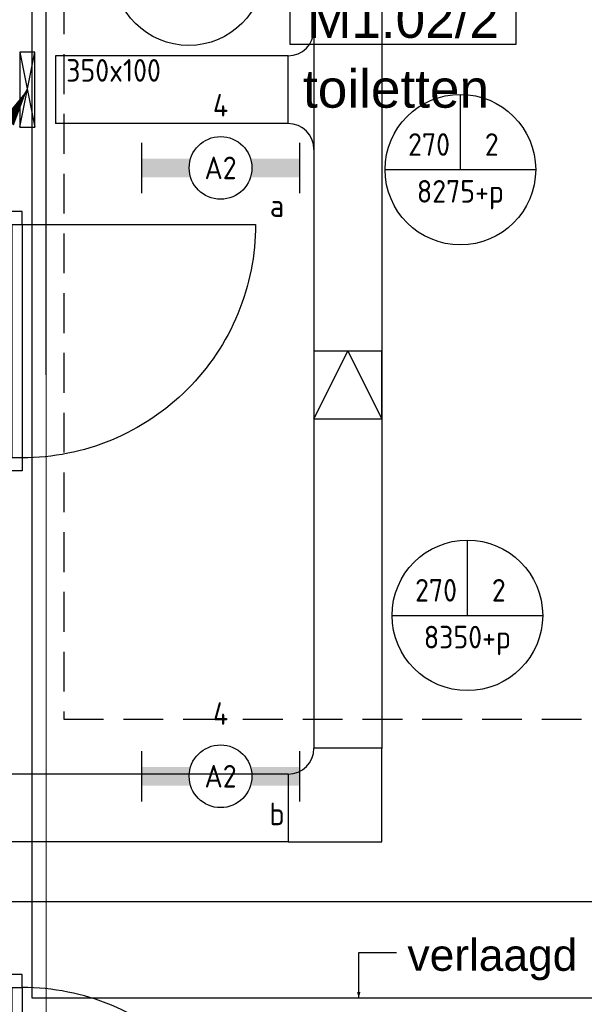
# Model space of a CAD drawing. Header units: millimetres. Extents: x -38031 to 110605, y -30229 to 92226.
# Tile 38 of 256: x 16754 to 19004, y 14640 to 18564. Entities that reach past the tile are written whole.
import ezdxf
from ezdxf.enums import TextEntityAlignment as Align

# ---------------------------------------------------------------- set-up
doc = ezdxf.new("R2010")
doc.units = ezdxf.units.MM
doc.header["$LTSCALE"] = 50
doc.set_wipeout_variables(frame=1)
doc.header["$PDMODE"] = 1
doc.linetypes.add('HIDDEN2', pattern=[4.7625, 3.175, -1.5875])
doc.linetypes.add('STYLE_07', pattern=[1.875, 0.625, -0.20828, 0.625, -0.20836, 0.06943, -0.13893])
for name, color, linetype in [('AB$1A---_ATTRIB035', 8, 'Continuous'), ('AL$1A---_ALGEMEEN', 8, 'Continuous'), ('AL------_MAATV', 200, 'Continuous'), ('AL------_MAATVOERING', 2, 'Continuous'), ('AT$1A---_TEKST100', 8, 'Continuous'), ('BOUWKUNDIG', 8, 'Continuous'), ('EL6131--_KG', 3, 'Continuous'), ('EL6131--_LB', 3, 'Continuous'), ('EL6311--', 3, 'Continuous'), ('EM6131--', 1, 'Continuous'), ('LICHT_TEXT018', 1, 'Continuous'), ('versterkte strook', 7, 'Continuous')]:
    doc.layers.add(name, color=color, linetype=linetype)
doc.layers.add('stramien', color=1, linetype='Continuous', lineweight=15)
doc.styles.add('Arial', font='ARIAL.TTF')
doc.styles.add('BURO-018', font='iso.shx', dxfattribs={"height": 90})
doc.styles.get("Standard").update_dxf_attribs({"font": 'iso.shx'})
doc.dimstyles.new('STABICAD', dxfattribs={"dimscale": 100, "dimtxt": 1.8, "dimasz": 2, "dimexe": 0, "dimexo": 2.5, "dimgap": 1.5, "dimtad": 0, "dimdec": 0, "dimrnd": 10, "dimzin": 0, "dimdsep": 46, "dimtxsty": 'Standard', "dimblk1": 'OBLIQUE', "dimblk2": 'OBLIQUE', "dimsah": 1, "dimcen": -3, "dimadec": 0, "dimazin": 0, "dimtfac": 1, "dimtdec": 0, "dimtofl": 0, "dimtmove": 2, "dimatfit": 3, "dimfxl": 0, "dimtvp": 1.055556, "dimtolj": 1, "dimtzin": 0, "dimarcsym": 0})

# ---------------------------------------------------------------- blocks, each defined once
blk = doc.blocks.new('_Oblique')
at = {"color": 0, "linetype": 'ByBlock', "lineweight": -2}
blk.add_line((-0.5, -0.5), (0.5, 0.5), dxfattribs=at)
blk = doc.blocks.new('*D168')
at = {"layer": 'AL------_MAATVOERING', "color": 0, "lineweight": -2}
for p, q in [((16860, 17148.4), (16860, 24385.4)), ((20392.4, 24385.4), (16860, 24385.4)), ((20392.4, 17148.4), (20392.4, 24385.4))]:
    blk.add_line(p, q, dxfattribs=at)
at = {"layer": 'Defpoints', "color": 0}
for p in [(16860, 24385.4), (16860, 16898.4), (20392.4, 16898.4)]:
    blk.add_point(p, dxfattribs=at)
at = {"layer": 'AL------_MAATVOERING', "color": 0, "lineweight": -2, "xscale": 200, "yscale": 200, "zscale": 200, "rotation": 180}
blk.add_blockref('_Oblique', (16860, 24385.4), dxfattribs=at)
at = {"layer": 'AL------_MAATVOERING', "color": 0, "lineweight": -2, "xscale": 200, "yscale": 200, "zscale": 200}
blk.add_blockref('_Oblique', (20392.4, 24385.4), dxfattribs=at)
at = {"layer": 'AL------_MAATVOERING', "color": 0, "insert": (18626.2, 24575.4), "char_height": 180, "attachment_point": 5}
blk.add_mtext('\\A1;3530', dxfattribs=at)
blk = doc.blocks.new('E00112')
at = {"color": 0, "linetype": 'Continuous'}
for p, q in [((0, 1), (-1, 1)), ((-1, 1), (-1, 0)), ((-1, 0), (0, 1)), ((-1, 1), (0, 0)), ((0, 0), (0, 1)), ((-1, 0), (0, 0))]:
    blk.add_line(p, q, dxfattribs=at)
blk = doc.blocks.new('E00106')
at = {"color": 0, "linetype": 'Continuous'}
blk.add_line((-5, -8.66), (0, 0), dxfattribs=at)
blk.add_lwpolyline([(0, 0, 0, 1, 0), (-1.5, -2.598, 1, 1, 0)], format="xyseb", dxfattribs=at)
blk = doc.blocks.new('1115B6630')
at = {"color": 0}
for p, q in [((-6.3, 2), (-6.3, -2)), ((6.3, 2), (6.3, -2))]:
    blk.add_line(p, q, dxfattribs=at)
at = {"color": 0, "linetype": 'Continuous'}
blk.add_circle((0, 0), 2.5, dxfattribs=at)
at = {"color": 0}
for points in [[(-2.5, 0.75), (-6.3, 0.75), (-2.5, -0.75), (-6.3, -0.75)], [(2.5, 0.75), (6.3, 0.75), (2.5, -0.75), (6.3, -0.75)]]:
    blk.add_solid(points, dxfattribs=at)
at = {"color": 0, "linetype": 'Continuous', "style": 'BURO-018'}
for tag, p in [('E_GKAST', (0, 8)), ('E_GROEP', (0, 5)), ('E_SGROEP', (4.5, 5)), ('E_ARMCODE', (0, 0)), ('E_SLET', (4.5, -3))]:
    blk.add_attdef(tag, text='', height=1.8, dxfattribs=at).set_placement(p, align=Align.MIDDLE)
blk = doc.blocks.new('E-GK-GTC-10E3C')
at = {"color": 0, "linetype": 'Continuous'}
for p, q in [((-0.5, 135), (0.5, 135)), ((-0.5, -135), (0.5, -135))]:
    blk.add_line(p, q, dxfattribs=at)
blk = doc.blocks.new('E-GK-AH-10E676767')
at = {"color": 0, "linetype": 'Continuous'}
blk.add_line((-135, 103), (135, 103), dxfattribs=at)
for centre, start, end in [((-238, 103), 270, 0), ((238, 103), 180, 270)]:
    blk.add_arc(centre, 103, start, end, dxfattribs=at)
blk = doc.blocks.new('E-GK-END-10E')
at = {"color": 0, "linetype": 'Continuous'}
blk.add_line((0, 135), (0, -135), dxfattribs=at)
blk = doc.blocks.new('E00103')
at = {"color": 0, "linetype": 'Continuous'}
for p, q in [((0, 6), (0, 12)), ((-6, 6), (6, 6))]:
    blk.add_line(p, q, dxfattribs=at)
blk.add_circle((0, 6), 6, dxfattribs=at)
at = {"color": 0, "linetype": 'Continuous', "style": 'BURO-018'}
for tag, p in [('E_TEXT1', (-2.5, 8)), ('E_TEXT3', (2.5, 8)), ('E_TEXT6', (0, 4))]:
    blk.add_attdef(tag, text='', height=1.8, dxfattribs=at).set_placement(p, align=Align.MIDDLE)
blk = doc.blocks.new('E-GK-BS-1-10E676767')
at = {"color": 0, "linetype": 'Continuous'}
for p, q in [((135, 238), (-135, 238)), ((135, -135), (135, 238)), ((-238, 135), (-238, -135)), ((-238, -135), (135, -135))]:
    blk.add_line(p, q, dxfattribs=at)
blk.add_arc((-238, 238), 103, 270, 0, dxfattribs=at)
blk = doc.blocks.new('32x_hout-mk 810s-p')
at = {"color": 0}
blk.add_wipeout([(-20.7, -1023), (-20.7, -11), (-110.7, -11), (-110.7, -1023)], dxfattribs=at).dxf.layer = 'AL$1A---_ALGEMEEN'
at = {"layer": 'AL$1A---_ALGEMEEN', "color": 0}
blk.add_lwpolyline([(-20.7, -1023), (-20.7, -11), (-110.7, -11), (-110.7, -1023)], close=True, dxfattribs=at)
at = {"color": 0}
for points in [[(-20.7, -67), (-20.7, 0), (-110.7, 0), (-110.7, -67)], [(-110.7, -967), (-20.7, -967), (-20.7, -1034), (-110.7, -1034)]]:
    blk.add_wipeout(points, dxfattribs=at).dxf.layer = 'AL$1A---_ALGEMEEN'
at = {"layer": 'AL$1A---_ALGEMEEN', "color": 0}
for points in [[(-20.7, -67), (-20.7, 0), (-110.7, 0), (-110.7, -67)], [(909, -74.8), (908.2, -97.6), (906.8, -120.4), (904.8, -143.2), (902.3, -165.8), (899.2, -188.5), (895.6, -211), (891.4, -233.4), (886.7, -255.8), (881.4, -278), (875.6, -300), (869.2, -322), (862.4, -343.7), (854.9, -365.3), (847, -386.7), (838.5, -407.9), (829.5, -428.9), (820, -449.6), (810, -470.1), (799.5, -490.4), (788.5, -510.4), (777, -530.1), (765, -549.5), (752.6, -568.7), (739.6, -587.5), (726.3, -606), (712.5, -624.2), (698.2, -642), (683.5, -659.5), (668.4, -676.5), (652.8, -693.3), (636.9, -709.6), (620.6, -725.5), (603.8, -741.1), (586.7, -756.2), (569.3, -770.9), (551.5, -785.2), (533.3, -799), (514.8, -812.4), (496, -825.3), (476.8, -837.7), (457.4, -849.7), (437.7, -861.2), (417.7, -872.2), (397.4, -882.7), (376.9, -892.7), (356.2, -902.2), (335.2, -911.2), (314, -919.7), (292.6, -927.6), (271, -935.1), (249.3, -942), (227.3, -948.3), (205.3, -954.1), (183.1, -959.4), (160.7, -964.1), (138.3, -968.3), (115.8, -971.9), (93.1, -975), (70.4, -977.5), (47.7, -979.5), (24.9, -980.9), (2.1, -981.7), (-20.7, -982), (-20.7, -52), (909.3, -52)], [(-110.7, -967), (-20.7, -967), (-20.7, -1034), (-110.7, -1034)]]:
    blk.add_lwpolyline(points, close=True, dxfattribs=at)
at = {"color": 0}
blk.add_wipeout([(-60.7, -52), (-20.7, -52), (-20.7, -982), (-60.7, -982)], dxfattribs=at).dxf.layer = 'AL$1A---_ALGEMEEN'
at = {"layer": 'AL$1A---_ALGEMEEN', "color": 0}
blk.add_lwpolyline([(-60.7, -52), (-20.7, -52), (-20.7, -982), (-60.7, -982)], close=True, dxfattribs=at)
blk = doc.blocks.new('txt 1_100 verlaagd plafond')
at = {"layer": 'AL$1A---_ALGEMEEN', "color": 0}
for p, q in [((-1830, 0), (-1830, 182.6)), ((-1830, 182.6), (-1680, 182.6))]:
    blk.add_line(p, q, dxfattribs=at)
blk.add_solid([(-1830, 0), (-1836.7, 25), (-1823.3, 25)], dxfattribs=at)
at = {"layer": 'AT$1A---_TEKST100', "insert": (-983.5, 235.8), "char_height": 126.27, "attachment_point": 2, "line_spacing_factor": 0.967741, "style": 'Arial'}
blk.add_mtext('{\\C256;\\lverlaagd plafond}', dxfattribs=at)
blk = doc.blocks.new('ruimtenummer')
at = {"layer": 'AL$1A---_ALGEMEEN', "color": 0, "flags": 1}
for tag, p in [('peil', (-450, -397.1)), ('onderdeel', (-450, -669.8))]:
    blk.add_attdef(tag, p, '', height=151.5, dxfattribs=at)
at = {"color": 0}
blk.add_wipeout([(-450, 100), (450, 100), (450, -100), (-450, -100)], dxfattribs=at).dxf.layer = 'AL$1A---_ALGEMEEN'
at = {"layer": 'AL$1A---_ALGEMEEN', "color": 0}
blk.add_lwpolyline([(-450, 100), (450, 100), (450, -100), (-450, -100)], close=True, dxfattribs=at)
at = {"layer": 'AL$1A---_ALGEMEEN', "color": 0, "style": 'Arial'}
blk.add_attdef('ruimtenummer', text='', height=151.5, dxfattribs=at).set_placement((0, 78), align=Align.TOP_CENTER)
blk = doc.blocks.new('tekst 12 pts')
at = {"layer": 'AL$1A---_ALGEMEEN', "color": 0, "style": 'Arial'}
blk.add_attdef('naam_ruimte', text='', height=151.5, dxfattribs=at).set_placement((0, -41.1), align=Align.TOP_CENTER)
at = {"layer": 'AL$1A---_ALGEMEEN', "color": 0, "flags": 1}
for tag, p in [('oppervlakte', (-264.6, -1003)), ('stramiennummer', (-264.6, -1275.7))]:
    blk.add_attdef(tag, p, '', height=151.5, dxfattribs=at)
blk = doc.blocks.new('32x_hout-mk 968a-p')
at = {"color": 0}
for points in [[(-20.7, -67), (-20.7, 0), (-110.7, 0), (-110.7, -67)], [(-110.7, -967), (-20.7, -967), (-20.7, -1034), (-110.7, -1034)]]:
    blk.add_wipeout(points, dxfattribs=at).dxf.layer = 'AL$1A---_ALGEMEEN'
at = {"layer": 'AL$1A---_ALGEMEEN', "color": 0}
blk.add_line((-110.7, -67), (-110.7, -967), dxfattribs=at)
for points in [[(-20.7, -67), (-20.7, 0), (-110.7, 0), (-110.7, -67)], [(909, -959.2), (908.2, -936.4), (906.8, -913.6), (904.8, -890.8), (902.3, -868.2), (899.2, -845.5), (895.6, -823), (891.4, -800.6), (886.7, -778.2), (881.4, -756), (875.6, -734), (869.2, -712), (862.4, -690.3), (854.9, -668.7), (847, -647.3), (838.5, -626.1), (829.5, -605.1), (820, -584.4), (810, -563.9), (799.5, -543.6), (788.5, -523.6), (777, -503.9), (765, -484.5), (752.6, -465.3), (739.6, -446.5), (726.3, -428), (712.5, -409.8), (698.2, -392), (683.5, -374.5), (668.4, -357.5), (652.8, -340.7), (636.9, -324.4), (620.6, -308.5), (603.8, -292.9), (586.7, -277.8), (569.3, -263.1), (551.5, -248.8), (533.3, -235), (514.8, -221.6), (496, -208.7), (476.8, -196.3), (457.4, -184.3), (437.7, -172.8), (417.7, -161.8), (397.4, -151.3), (376.9, -141.3), (356.2, -131.8), (335.2, -122.8), (314, -114.3), (292.6, -106.4), (271, -98.9), (249.3, -92), (227.3, -85.7), (205.3, -79.9), (183.1, -74.6), (160.7, -69.9), (138.3, -65.7), (115.8, -62.1), (93.1, -59), (70.4, -56.5), (47.7, -54.5), (24.9, -53.1), (2.1, -52.3), (-20.7, -52), (-20.7, -982), (909.3, -982)], [(-110.7, -967), (-20.7, -967), (-20.7, -1034), (-110.7, -1034)]]:
    blk.add_lwpolyline(points, close=True, dxfattribs=at)
at = {"color": 0}
blk.add_wipeout([(-60.7, -52), (-20.7, -52), (-20.7, -982), (-60.7, -982)], dxfattribs=at).dxf.layer = 'AL$1A---_ALGEMEEN'
at = {"layer": 'AL$1A---_ALGEMEEN', "color": 0}
blk.add_lwpolyline([(-60.7, -52), (-20.7, -52), (-20.7, -982), (-60.7, -982)], close=True, dxfattribs=at)
blk = doc.blocks.new('200254 W 211 30-06-2008')
at = {"layer": 'AL$1A---_ALGEMEEN'}
ref = blk.add_blockref('tekst 12 pts', (19399.821, 3384.06), dxfattribs=dict(at, xscale=0.02, yscale=0.02, zscale=0.02))
ref.add_attrib('naam_ruimte', 'toiletten', dxfattribs={"layer": 'AB$1A---_ATTRIB035', "height": 3.0305, "style": 'Arial'}).set_placement((19399.821, 3383.238), align=Align.TOP_CENTER)
at = {"layer": 'AL$1A---_ALGEMEEN', "xscale": 0.02, "yscale": 0.02, "zscale": 0.02}
for name, p in [('32x_hout-mk 810s-p', (19370.443, 3371.945)), ('txt 1_100 verlaagd plafond', (19433.449, 3309.225))]:
    blk.add_blockref(name, p, dxfattribs=at)
at = {"layer": 'AL$1A---_ALGEMEEN'}
blk.add_lwpolyline([(19370.829, 3465.225), (19433.449, 3465.225), (19433.449, 3309.225), (19370.829, 3309.225)], close=True, dxfattribs=at)
ref = blk.add_blockref('ruimtenummer', (19400.381, 3387.245), dxfattribs=dict(at, xscale=0.02, yscale=0.02, zscale=0.02))
ref.add_attrib('ruimtenummer', 'M1.02/2', dxfattribs={"layer": 'AB$1A---_ATTRIB035', "height": 3.0305, "style": 'Arial'}).set_placement((19400.381, 3388.805), align=Align.TOP_CENTER)
at = {"layer": 'AL$1A---_ALGEMEEN', "xscale": 0.02, "yscale": 0.02, "zscale": 0.02}
blk.add_blockref('32x_hout-mk 968a-p', (19370.443, 3311.125), dxfattribs=at)
at = {"layer": 'stramien', "linetype": 'STYLE_07', "ltscale": 50}
blk.add_line((19371.949, 2695.425), (19371.949, 4240.025), dxfattribs=at)

msp = doc.modelspace()

# ---------------------------------------------------------------- block references
at = {"layer": 'BOUWKUNDIG', "xscale": 50, "yscale": 50, "zscale": 50}
msp.add_blockref('200254 W 211 30-06-2008', (-951737.5, -150797.3), dxfattribs=at)

# ---------------------------------------------------------------- next in the draw order: linework, layer by layer
at = {"layer": 'EL6131--_KG'}
for p, q in [((17926.5, 16972.6), (18061.5, 17242.6)), ((18061.5, 17242.6), (18196.5, 16972.6))]:
    msp.add_line(p, q, dxfattribs=at)
msp.add_lwpolyline([(17926.5, 16972.6), (18196.5, 16972.6), (18196.5, 17242.6), (17926.5, 17242.6)], close=True, dxfattribs=at)
at = {"layer": 'LICHT_TEXT018', "linetype": 'HIDDEN2'}
msp.add_lwpolyline([(16929.4, 15776.6), (20179.4, 15776.6), (20179.4, 18902.7), (16929.4, 18902.7)], close=True, dxfattribs=at)
at = {"layer": 'versterkte strook'}
msp.add_line((-4775.7, 15050), (104346.1, 15050), dxfattribs=at)

# ---------------------------------------------------------------- next in the draw order: block references
at = {"layer": 'EL6131--_KG'}
for p, xscale, rotation in [((18061.5, 19528.6), 2487.117901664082, 269.9999999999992), ((17360.2, 18285.1), 926.6075396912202, 180), ((18061.5, 16972.6), 2624.916955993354, 269.9999999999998), ((17140, 15422.2), 1366.92344687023, 180.0000000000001)]:
    msp.add_blockref('E-GK-GTC-10E3C', p, dxfattribs=dict(at, xscale=xscale, rotation=rotation))
for name, p, rotation in [('E-GK-AH-10E676767', (17926.5, 18285.1), 90), ('E-GK-BS-1-10E676767', (18061.5, 15422.2), 359.9999999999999)]:
    msp.add_blockref(name, p, dxfattribs=dict(at, rotation=rotation))
msp.add_blockref('E-GK-END-10E', (16896.8, 18285.1), dxfattribs=at)
at = {"layer": 'EL6131--_LB', "xscale": 60, "yscale": 300, "zscale": 60}
msp.add_blockref('E00112', (16814, 18135), dxfattribs=at)
at = {"layer": 'EL6311--'}
ref = msp.add_blockref('1115B6630', (17554.4, 17973.1), dxfattribs=dict(at, xscale=50, yscale=50, zscale=50))
ref.add_attrib('E_ARMCODE', 'A2', dxfattribs={"layer": '0', "color": 1, "linetype": 'Continuous', "height": 90, "style": 'BURO-018'}).set_placement((17554.4, 17973.1), align=Align.MIDDLE)
ref.add_attrib('E_SLET', 'a', dxfattribs={"layer": '0', "color": 1, "linetype": 'Continuous', "height": 90, "style": 'BURO-018'}).set_placement((17779.4, 17823.1), align=Align.MIDDLE)
ref.add_attrib('E_GROEP', '4', dxfattribs={"layer": '0', "color": 1, "linetype": 'Continuous', "height": 90, "style": 'BURO-018'}).set_placement((17554.4, 18223.1), align=Align.MIDDLE)
ref = msp.add_blockref('1115B6630', (17554.4, 15548.8), dxfattribs=dict(at, xscale=50, yscale=50, zscale=50))
ref.add_attrib('E_ARMCODE', 'A2', dxfattribs={"layer": '0', "color": 1, "linetype": 'Continuous', "height": 90, "style": 'BURO-018'}).set_placement((17554.4, 15548.8), align=Align.MIDDLE)
ref.add_attrib('E_SLET', 'b', dxfattribs={"layer": '0', "color": 1, "linetype": 'Continuous', "height": 90, "style": 'BURO-018'}).set_placement((17779.4, 15398.8), align=Align.MIDDLE)
ref.add_attrib('E_GROEP', '4', dxfattribs={"layer": '0', "color": 1, "linetype": 'Continuous', "height": 90, "style": 'BURO-018'}).set_placement((17554.4, 15798.8), align=Align.MIDDLE)
at = {"layer": 'EM6131--'}
ref = msp.add_blockref('E00103', (17427.6, 18461.3), dxfattribs=dict(at, xscale=50, yscale=50, zscale=50))
ref.add_attrib('E_TEXT1', '270', dxfattribs={"layer": '0', "color": 1, "linetype": 'Continuous', "height": 90, "style": 'BURO-018'}).set_placement((17302.6, 18861.3), align=Align.MIDDLE)
ref.add_attrib('E_TEXT3', '2', dxfattribs={"layer": '0', "color": 1, "linetype": 'Continuous', "height": 90, "style": 'BURO-018'}).set_placement((17552.6, 18861.3), align=Align.MIDDLE)
ref.add_attrib('E_TEXT6', '8275+p', dxfattribs={"layer": '0', "color": 1, "linetype": 'Continuous', "height": 90, "style": 'BURO-018'}).set_placement((17427.6, 18661.3), align=Align.MIDDLE)
at = {"layer": 'EM6131--', "xscale": 50, "yscale": 50, "zscale": 50}
msp.add_blockref('E00106', (16784, 18285), dxfattribs=at)
at = {"layer": 'EM6131--'}
ref = msp.add_blockref('E00103', (18510.1, 17666.4), dxfattribs=dict(at, xscale=50, yscale=50, zscale=50))
ref.add_attrib('E_TEXT1', '270', dxfattribs={"layer": '0', "color": 1, "linetype": 'Continuous', "height": 90, "style": 'BURO-018'}).set_placement((18385.1, 18066.4), align=Align.MIDDLE)
ref.add_attrib('E_TEXT3', '2', dxfattribs={"layer": '0', "color": 1, "linetype": 'Continuous', "height": 90, "style": 'BURO-018'}).set_placement((18635.1, 18066.4), align=Align.MIDDLE)
ref.add_attrib('E_TEXT6', '8275+p', dxfattribs={"layer": '0', "color": 1, "linetype": 'Continuous', "height": 90, "style": 'BURO-018'}).set_placement((18510.1, 17866.4), align=Align.MIDDLE)
ref = msp.add_blockref('E00103', (18538, 15890), dxfattribs=dict(at, xscale=50, yscale=50, zscale=50))
ref.add_attrib('E_TEXT1', '270', dxfattribs={"layer": '0', "color": 1, "linetype": 'Continuous', "height": 90, "style": 'BURO-018'}).set_placement((18413, 16290), align=Align.MIDDLE)
ref.add_attrib('E_TEXT3', '2', dxfattribs={"layer": '0', "color": 1, "linetype": 'Continuous', "height": 90, "style": 'BURO-018'}).set_placement((18663, 16290), align=Align.MIDDLE)
ref.add_attrib('E_TEXT6', '8350+p', dxfattribs={"layer": '0', "color": 1, "linetype": 'Continuous', "height": 90, "style": 'BURO-018'}).set_placement((18538, 16090), align=Align.MIDDLE)

# ---------------------------------------------------------------- next in the draw order: texts
at = {"layer": 'AL------_MAATV', "style": 'BURO-018'}
msp.add_text('350x100', height=90, dxfattribs=at).set_placement((16939.3, 18316.8))

# ---------------------------------------------------------------- next in the draw order: dimensions: what is measured, and where the dimension line sits
at = {"layer": 'AL------_MAATVOERING'}
dim = msp.add_linear_dim(base=(16860, 24385.4), p1=(20392.4, 16898.4), p2=(16860, 16898.4), dimstyle='STABICAD', dxfattribs=at)
dim.commit()
dim.dimension.update_dxf_attribs({"geometry": '*D168', "text_midpoint": (18626.2, 24575.4)})

doc.saveas('drawing.dxf')
